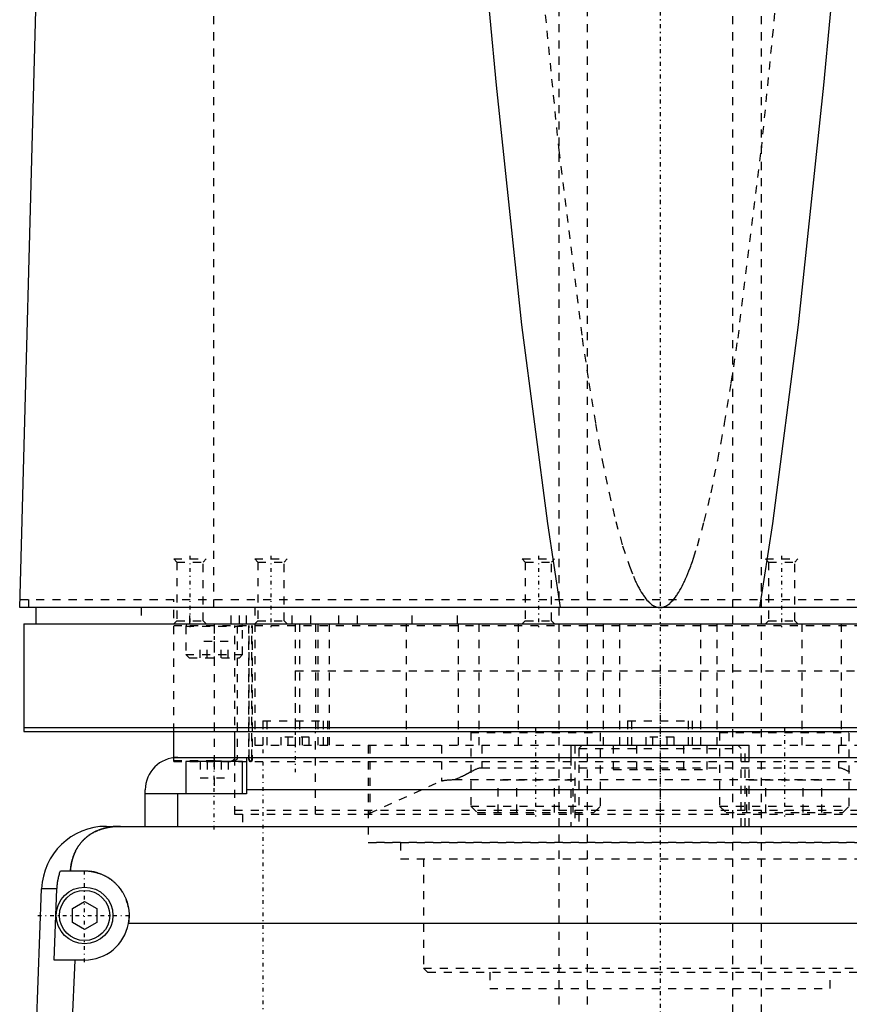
# Model space of a CAD drawing. Extents: x -120 to 120, y -1 to 1086.
# Tile 3 of 8: x -79 to 23, y 439 to 560. Entities that reach past the tile are written whole.
import ezdxf

# ---------------------------------------------------------------- set-up
doc = ezdxf.new("R2010")
doc.units = 0
doc.linetypes.add('CENTER', pattern=[1.5, 0.45, -0.5, 0.05, -0.5])
doc.linetypes.add('DASHED', pattern=[2, 1, -1])
for name, color, linetype in [('AM_0', 7, 'CONTINUOUS'), ('AM_3', 7, 'DASHED'), ('AM_7', 7, 'CENTER')]:
    doc.layers.add(name, color=color, linetype=linetype)

msp = doc.modelspace()

# ---------------------------------------------------------------- linework, layer by layer
at = {"layer": 'AM_0', "color": 7, "linetype": 'CONTINUOUS'}
for p, q in [((-79, 487.5), (-76.83, 568.63)), ((79, 487.5), (-79, 487.5)), ((-77, 487.5), (-77, 485.5)), ((-78.5, 485.5), (78.5, 485.5)), ((-78.5, 485.5), (-78.5, 472.2)), ((-78.5, 472.7), (78.5, 472.7)), ((-78.5, 472.2), (78.5, 472.2)), ((-60, 468.97), (-60, 472.2)), ((-52.5, 472.2), (-52.5, 469)), ((-11, 470.5), (-11, 469)), ((-11, 470.5), (11, 470.5)), ((11, 469), (11, 470.5)), ((-60, 469), (-59.5, 469)), ((-59.5, 469), (59.5, 469)), ((-58.5, 468.5), (-58.5, 464.5)), ((-51.5, 468.5), (-58.5, 468.5)), ((-55, 469), (-55, 468.5)), ((-51.5, 464.5), (-51.5, 468.5)), ((-51, 469), (-51, 464.5)), ((-63.5, 460.5), (-63.5, 465)), ((-51, 464.5), (-63.5, 464.5)), ((-59.5, 460.5), (-59.5, 464.5)), ((51, 465), (-51, 465)), ((-68.3, 460.5), (68.3, 460.5)), ((-73.97, 455), (-71, 455)), ((-77.28, 426.46), (-76.29, 452.8)), ((-74.4, 452.8), (-76.29, 452.8)), ((-74.75, 444), (-74.4, 452.8)), ((-72.5, 450.37), (-71, 451.23)), ((-71, 451.23), (-69.5, 450.37)), ((-72.5, 448.63), (-72.5, 450.37)), ((-69.5, 450.37), (-69.5, 448.63)), ((-71, 447.77), (-72.5, 448.63)), ((-69.5, 448.63), (-71, 447.77)), ((65.59, 448.5), (-65.59, 448.5)), ((-71, 444), (-74.75, 444)), ((-72.2, 444), (-72.97, 426.46))]:
    msp.add_line(p, q, dxfattribs=at)
for points in [[(-12.26, 487.5, 0), (-13.86, 497.87, 0), (-17.03, 522.41, 0), (-20.18, 551.98, 0), (-21.74, 568.63, 0)], [(21.74, 568.63, 0), (20.18, 551.98, 0), (17.03, 522.41, 0), (13.86, 497.87, 0), (12.26, 487.5, 0)], [(-66.56, 460.5, 0), (-66.61, 460.5, 0), (-66.7, 460.5, 0), (-66.8, 460.5, 0), (-66.84, 460.5, 0), (-66.89, 460.49, 0), (-66.98, 460.49, 0), (-67.08, 460.49, 0), (-67.17, 460.48, 0), (-67.26, 460.47, 0), (-67.35, 460.47, 0), (-67.4, 460.46, 0), (-67.45, 460.46, 0), (-67.54, 460.45, 0), (-67.63, 460.44, 0), (-67.72, 460.42, 0), (-67.82, 460.41, 0), (-67.91, 460.4, 0), (-67.95, 460.39, 0), (-68, 460.38, 0), (-68.09, 460.37, 0), (-68.18, 460.35, 0), (-68.23, 460.34, 0), (-68.27, 460.33, 0), (-68.36, 460.31, 0), (-68.45, 460.29, 0), (-68.49, 460.28, 0), (-68.53, 460.27, 0), (-68.62, 460.24, 0), (-68.71, 460.22, 0), (-68.79, 460.2, 0), (-68.88, 460.17, 0), (-68.96, 460.14, 0), (-69, 460.13, 0), (-69.04, 460.11, 0), (-69.13, 460.08, 0), (-69.21, 460.05, 0), (-69.29, 460.02, 0), (-69.37, 459.99, 0), (-69.45, 459.96, 0), (-69.49, 459.94, 0), (-69.53, 459.92, 0), (-69.6, 459.89, 0), (-69.68, 459.85, 0), (-69.76, 459.81, 0), (-69.83, 459.77, 0), (-69.91, 459.74, 0), (-69.94, 459.72, 0), (-69.98, 459.69, 0), (-70.05, 459.65, 0), (-70.12, 459.61, 0), (-70.19, 459.57, 0), (-70.26, 459.52, 0), (-70.33, 459.48, 0), (-70.37, 459.46, 0), (-70.4, 459.43, 0), (-70.47, 459.39, 0), (-70.53, 459.34, 0), (-70.6, 459.29, 0), (-70.66, 459.24, 0), (-70.72, 459.19, 0), (-70.75, 459.17, 0), (-70.78, 459.14, 0), (-70.84, 459.09, 0), (-70.9, 459.04, 0), (-70.93, 459.01, 0), (-70.96, 458.98, 0), (-71.02, 458.93, 0), (-71.08, 458.87, 0), (-71.1, 458.85, 0), (-71.13, 458.82, 0), (-71.19, 458.76, 0), (-71.24, 458.71, 0), (-71.29, 458.65, 0), (-71.34, 458.59, 0), (-71.4, 458.53, 0), (-71.42, 458.5, 0), (-71.45, 458.47, 0), (-71.5, 458.41, 0), (-71.54, 458.35, 0), (-71.59, 458.28, 0), (-71.64, 458.22, 0), (-71.68, 458.16, 0), (-71.71, 458.12, 0), (-71.73, 458.09, 0), (-71.77, 458.02, 0), (-71.82, 457.96, 0), (-71.86, 457.89, 0), (-71.9, 457.82, 0), (-71.94, 457.75, 0), (-71.96, 457.72, 0), (-71.98, 457.68, 0), (-72.02, 457.61, 0), (-72.06, 457.54, 0), (-72.1, 457.46, 0), (-72.13, 457.39, 0), (-72.17, 457.32, 0), (-72.18, 457.28, 0), (-72.2, 457.24, 0), (-72.24, 457.16, 0), (-72.27, 457.09, 0), (-72.3, 457.01, 0), (-72.33, 456.93, 0), (-72.36, 456.85, 0), (-72.37, 456.81, 0), (-72.39, 456.77, 0), (-72.42, 456.69, 0), (-72.44, 456.61, 0), (-72.46, 456.57, 0), (-72.47, 456.52, 0), (-72.49, 456.44, 0), (-72.52, 456.36, 0), (-72.53, 456.32, 0), (-72.54, 456.27, 0), (-72.56, 456.19, 0), (-72.58, 456.1, 0), (-72.6, 456.02, 0), (-72.62, 455.93, 0), (-72.63, 455.84, 0), (-72.64, 455.8, 0), (-72.65, 455.76, 0), (-72.66, 455.67, 0), (-72.68, 455.58, 0), (-72.72, 455.27, 0), (-72.74, 455, 0)], [(-74.4, 452.8, 0), (-74.39, 452.86, 0), (-74.39, 452.98, 0), (-74.38, 453.1, 0), (-74.37, 453.16, 0), (-74.37, 453.23, 0), (-74.35, 453.35, 0), (-74.34, 453.47, 0), (-74.32, 453.6, 0), (-74.3, 453.72, 0), (-74.28, 453.85, 0), (-74.27, 453.91, 0), (-74.26, 453.97, 0), (-74.23, 454.1, 0), (-74.2, 454.22, 0), (-74.17, 454.34, 0), (-74.14, 454.47, 0), (-74.1, 454.59, 0), (-74.09, 454.65, 0), (-74.07, 454.71, 0), (-74.03, 454.83, 0), (-73.99, 454.94, 0), (-73.97, 455, 0)], [(-71, 455, 0), (-70.96, 455, 0), (-70.87, 455, 0), (-70.78, 455, 0), (-70.73, 454.99, 0), (-70.69, 454.99, 0), (-70.6, 454.99, 0), (-70.51, 454.98, 0), (-70.42, 454.97, 0), (-70.33, 454.96, 0), (-70.24, 454.95, 0), (-70.19, 454.94, 0), (-70.15, 454.93, 0), (-70.06, 454.92, 0), (-69.97, 454.9, 0), (-69.88, 454.88, 0), (-69.79, 454.86, 0), (-69.7, 454.84, 0), (-69.65, 454.83, 0), (-69.61, 454.82, 0), (-69.52, 454.8, 0), (-69.43, 454.77, 0), (-69.38, 454.76, 0), (-69.34, 454.74, 0), (-69.25, 454.72, 0), (-69.17, 454.69, 0), (-69.12, 454.67, 0), (-69.08, 454.65, 0), (-68.99, 454.62, 0), (-68.91, 454.59, 0), (-68.82, 454.55, 0), (-68.74, 454.51, 0), (-68.66, 454.48, 0), (-68.61, 454.46, 0), (-68.57, 454.44, 0), (-68.49, 454.39, 0), (-68.41, 454.35, 0), (-68.33, 454.31, 0), (-68.25, 454.26, 0), (-68.17, 454.22, 0), (-68.14, 454.2, 0), (-68.1, 454.17, 0), (-68.02, 454.12, 0), (-67.95, 454.07, 0), (-67.87, 454.02, 0), (-67.8, 453.97, 0), (-67.73, 453.92, 0), (-67.69, 453.89, 0), (-67.66, 453.87, 0), (-67.59, 453.81, 0), (-67.52, 453.76, 0), (-67.45, 453.7, 0), (-67.39, 453.65, 0), (-67.32, 453.59, 0), (-67.29, 453.56, 0), (-67.26, 453.53, 0), (-67.2, 453.47, 0), (-67.14, 453.41, 0), (-67.08, 453.35, 0), (-67.02, 453.29, 0), (-66.96, 453.23, 0), (-66.93, 453.2, 0), (-66.9, 453.17, 0), (-66.84, 453.1, 0), (-66.79, 453.04, 0), (-66.76, 453, 0), (-66.73, 452.97, 0), (-66.68, 452.9, 0), (-66.62, 452.83, 0), (-66.6, 452.8, 0), (-66.57, 452.76, 0), (-66.52, 452.69, 0), (-66.47, 452.62, 0), (-66.42, 452.55, 0), (-66.37, 452.47, 0), (-66.32, 452.4, 0), (-66.3, 452.36, 0), (-66.28, 452.32, 0), (-66.23, 452.24, 0), (-66.19, 452.17, 0), (-66.15, 452.09, 0), (-66.11, 452.01, 0), (-66.06, 451.93, 0), (-66.05, 451.89, 0), (-66.03, 451.85, 0), (-65.99, 451.77, 0), (-65.95, 451.68, 0), (-65.92, 451.6, 0), (-65.88, 451.52, 0), (-65.85, 451.43, 0), (-65.84, 451.39, 0), (-65.82, 451.35, 0), (-65.79, 451.26, 0), (-65.76, 451.18, 0), (-65.74, 451.09, 0), (-65.71, 451.01, 0), (-65.69, 450.92, 0), (-65.68, 450.88, 0), (-65.66, 450.83, 0), (-65.64, 450.75, 0), (-65.62, 450.66, 0), (-65.61, 450.57, 0), (-65.59, 450.48, 0), (-65.57, 450.4, 0), (-65.57, 450.35, 0), (-65.56, 450.31, 0), (-65.55, 450.22, 0), (-65.54, 450.13, 0), (-65.53, 450.09, 0), (-65.53, 450.04, 0), (-65.52, 449.96, 0), (-65.51, 449.87, 0), (-65.51, 449.82, 0), (-65.51, 449.78, 0), (-65.5, 449.69, 0), (-65.5, 449.61, 0), (-65.5, 449.52, 0), (-65.5, 449.43, 0), (-65.5, 449.35, 0), (-65.5, 449.3, 0), (-65.51, 449.26, 0), (-65.51, 449.17, 0), (-65.52, 449.08, 0), (-65.52, 448.99, 0), (-65.53, 448.9, 0), (-65.54, 448.81, 0), (-65.55, 448.77, 0), (-65.55, 448.72, 0), (-65.57, 448.63, 0), (-65.58, 448.54, 0), (-65.59, 448.5, 0)]]:
    msp.add_polyline3d(points, dxfattribs=at)
for radius in [3.5, 3.1]:
    msp.add_circle((-71, 449.5), radius, dxfattribs=at)
for centre, radius, start, end in [((-59.5, 465), 4, 90, 180), ((-68.3, 452.5), 8, 90, 177.861), ((-71, 449.5), 5.5, 270, 349.5243)]:
    msp.add_arc(centre, radius, start, end, dxfattribs=at)
at = {"layer": 'AM_3', "color": 6, "linetype": 'DASHED'}
for p, q in [((-9, 1053.5), (-9, 393.5)), ((9, 393.5), (9, 1053.5)), ((-12.5, 771.5), (-12.5, 435.5)), ((12.5, 435.5), (12.5, 771.5)), ((-55.06, 487.5), (-55.06, 569.6)), ((-60, 493.5), (-59.62, 493.12)), ((-60, 493.5), (-56, 493.5)), ((-56.38, 493.12), (-56, 493.5)), ((-50, 493.5), (-49.62, 493.12)), ((-50, 493.5), (-46, 493.5)), ((-46.38, 493.12), (-46, 493.5)), ((-17, 493.5), (-16.62, 493.12)), ((-17, 493.5), (-13, 493.5)), ((-13.38, 493.12), (-13, 493.5)), ((13, 493.5), (13.38, 493.12)), ((13, 493.5), (17, 493.5)), ((16.62, 493.12), (17, 493.5)), ((-59.62, 493.12), (-59.62, 485.88)), ((-59.62, 493.12), (-56.38, 493.12)), ((-56.38, 485.88), (-56.38, 493.12)), ((-49.62, 493.12), (-49.62, 485.88)), ((-49.62, 493.12), (-46.38, 493.12)), ((-46.38, 485.88), (-46.38, 493.12)), ((-16.62, 493.12), (-16.62, 485.88)), ((-16.62, 493.12), (-13.38, 493.12)), ((-13.38, 485.88), (-13.38, 493.12)), ((13.38, 493.12), (13.38, 485.88)), ((13.38, 493.12), (16.62, 493.12)), ((16.62, 485.88), (16.62, 493.12)), ((-78.97, 488.5), (78.97, 488.5)), ((-77.86, 487.5), (-77.86, 488.5)), ((-60, 472.2), (-60, 488.5)), ((-12.26, 487.5), (-77, 487.5)), ((-64, 487.5), (-64, 485.5)), ((-58, 485.5), (-58, 487.5)), ((-52.9, 485.5), (-52.9, 487.5)), ((-51.9, 485.5), (-51.9, 487.5)), ((-51, 485.5), (-51, 487.5)), ((-50, 487.5), (-50, 470.5)), ((-45.38, 485.5), (-45.38, 487.5)), ((-43.08, 485.5), (-43.08, 487.5)), ((-39.62, 485.5), (-39.62, 487.5)), ((-37.31, 485.5), (-37.31, 487.5)), ((-30.58, 485.5), (-30.58, 487.5)), ((-25, 485.5), (-25, 487.5)), ((-59.62, 485.88), (-60, 485.5)), ((-60, 485.3), (60, 485.3)), ((-59.62, 485.88), (-56.38, 485.88)), ((-58.5, 485.2), (-58.5, 481.7)), ((-58.5, 485.2), (-51.5, 485.2)), ((-56, 485.5), (-56.38, 485.88)), ((-55, 485.3), (-55, 469)), ((-52.44, 469), (-52.44, 485.3)), ((-52.15, 485.3), (-52.15, 469)), ((-51.5, 481.7), (-51.5, 485.2)), ((-50.79, 485.3), (-50.79, 469)), ((-50.69, 469), (-50.69, 485.3)), ((-50.36, 469), (-50.36, 485.3)), ((-50.32, 485.3), (-50.32, 469)), ((-49.62, 485.88), (-50, 485.5)), ((-49.62, 485.88), (-46.38, 485.88)), ((-46, 485.5), (-46.38, 485.88)), ((-45, 485.5), (-45, 470.5)), ((-44.5, 485.5), (-44.5, 470.5)), ((-42.5, 485.5), (-42.5, 472.2)), ((-42.23, 485.5), (-42.23, 470.5)), ((-40.83, 485.5), (-40.83, 470.5)), ((-31.31, 485.5), (-31.31, 470.5)), ((-24.92, 485.5), (-24.92, 470.5)), ((-22.36, 485.5), (-22.36, 470.5)), ((-17.5, 485.5), (-17.5, 470.5)), ((-16.62, 485.88), (-17, 485.5)), ((-16.62, 485.88), (-13.38, 485.88)), ((-13, 485.5), (-13.38, 485.88)), ((-7, 485.5), (-7, 470.5)), ((-5, 485.5), (-5, 470.5)), ((5, 485.5), (5, 470.5)), ((7, 485.5), (7, 470.5)), ((13.38, 485.88), (13, 485.5)), ((13.38, 485.88), (16.62, 485.88)), ((17, 485.5), (16.62, 485.88)), ((17.5, 485.5), (17.5, 470.5)), ((22.36, 485.5), (22.36, 470.5)), ((-56.73, 481.3), (-56.73, 483.3)), ((-53.27, 483.3), (-56.73, 483.3)), ((-55.87, 481.3), (-55.87, 483.3)), ((-54.13, 481.3), (-54.13, 483.3)), ((-53.27, 481.3), (-53.27, 483.3)), ((-58.5, 481.7), (-58.1, 481.3)), ((-58.5, 481.7), (-51.5, 481.7)), ((-58.1, 481.3), (-51.9, 481.3)), ((-51.9, 481.3), (-51.5, 481.7)), ((-45, 479.7), (45, 479.7)), ((-45, 479.7), (-45, 472.2)), ((-45, 479.7), (0, 479.7)), ((-49, 473.5), (-49, 470.5)), ((-49, 473.5), (-41, 473.5)), ((-48.5, 473.5), (-48.5, 470.5)), ((-41.5, 470.5), (-41.5, 473.5)), ((-41, 470.5), (-41, 473.5)), ((-4, 473.5), (-4, 470.5)), ((-4, 473.5), (4, 473.5)), ((-3.5, 473.5), (-3.5, 470.5)), ((3.5, 470.5), (3.5, 473.5)), ((4, 470.5), (4, 473.5)), ((-43.27, 471.5), (-46.73, 471.5)), ((-46.73, 470.5), (-46.73, 471.5)), ((-45.87, 470.5), (-45.87, 471.5)), ((-44.13, 470.5), (-44.13, 471.5)), ((-43.27, 470.5), (-43.27, 471.5)), ((-42.5, 462), (-42.5, 472.2)), ((-23.25, 472.2), (-23.35, 472.1)), ((-23.35, 472.1), (-23.35, 463)), ((-23.35, 472.1), (-7.35, 472.1)), ((-7.35, 472.1), (-7.45, 472.2)), ((-7.35, 463), (-7.35, 472.1)), ((1.73, 471.5), (-1.73, 471.5)), ((-1.73, 470.5), (-1.73, 471.5)), ((-0.87, 470.5), (-0.87, 471.5)), ((0.87, 470.5), (0.87, 471.5)), ((1.73, 470.5), (1.73, 471.5)), ((7.45, 472.2), (7.35, 472.1)), ((7.35, 472.1), (7.35, 463)), ((7.35, 472.1), (23.35, 472.1)), ((23.35, 472.1), (23.25, 472.2)), ((23.35, 463), (23.35, 472.1)), ((-50, 470.5), (50, 470.5)), ((-36, 470.5), (-36, 458.5)), ((-35.82, 470.5), (-35.82, 462.14)), ((-26.96, 470.5), (-26.96, 466.1)), ((-22, 470.5), (-22, 467.74)), ((-10.5, 470.5), (-10.5, 460.5)), ((-9.6, 470.5), (-10, 470.1)), ((-5.77, 470.5), (-5.77, 467.5)), ((-2.89, 470.5), (-2.89, 467.5)), ((2.89, 470.5), (2.89, 467.5)), ((5.77, 470.5), (5.77, 467.5)), ((10, 470.1), (9.6, 470.5)), ((10.5, 460.5), (10.5, 470.5)), ((22, 470.5), (22, 467.74)), ((-10, 470.1), (-10, 460.5)), ((-10, 470.1), (10, 470.1)), ((10, 460.5), (10, 470.1)), ((-60, 468.5), (-60, 468.97)), ((-55, 468.57), (-60, 468.57)), ((-60, 468.5), (60, 468.5)), ((-60, 468.5), (-54.31, 468.5)), ((-59.5, 469), (60, 469)), ((-56.73, 468.5), (-56.73, 466.5)), ((-55.87, 468.5), (-55.87, 466.5)), ((-55, 468.5), (-55, 464.5)), ((-54.13, 468.5), (-54.13, 466.5)), ((-53.27, 468.5), (-53.27, 466.5)), ((-52.5, 469), (-52.5, 462)), ((-11, 469), (-11, 460.5)), ((11, 460.5), (11, 469)), ((-22, 467.74), (22, 467.74)), ((-5.77, 467.5), (5.77, 467.5)), ((-56.73, 466.5), (-53.27, 466.5)), ((-35.82, 462.14), (-26.96, 466.1)), ((-25.41, 466.27), (25.41, 466.27)), ((-19.97, 462.2), (-19.97, 466.2)), ((-10.73, 466.2), (-19.97, 466.2)), ((-17.66, 462.2), (-17.66, 466.2)), ((-13.04, 462.2), (-13.04, 466.2)), ((-10.73, 462.2), (-10.73, 466.2)), ((10.73, 462.2), (10.73, 466.2)), ((19.97, 466.2), (10.73, 466.2)), ((13.04, 462.2), (13.04, 466.2)), ((17.66, 462.2), (17.66, 466.2)), ((19.97, 462.2), (19.97, 466.2)), ((-23.35, 463), (-22.55, 462.2)), ((-23.35, 463), (-7.35, 463)), ((-8.15, 462.2), (-7.35, 463)), ((7.35, 463), (8.15, 462.2)), ((7.35, 463), (23.35, 463)), ((22.55, 462.2), (23.35, 463)), ((-52.5, 462.5), (52.5, 462.5)), ((-52.5, 462), (52.5, 462)), ((-51.5, 462), (-51.5, 460.5)), ((-22.55, 462.2), (-8.15, 462.2)), ((8.15, 462.2), (22.55, 462.2)), ((-36, 458.52), (36, 458.52)), ((36, 458.5), (-36, 458.5)), ((-32, 458.5), (-32, 456.5)), ((-32, 456.5), (32, 456.5)), ((-29.18, 456.5), (-29.18, 443)), ((-29.18, 443), (-28.68, 442.5)), ((-29.18, 443), (29.18, 443)), ((-28.68, 442.5), (28.68, 442.5)), ((-21, 442.5), (-21, 440.5)), ((21, 440.5), (21, 442.5)), ((-21, 440.5), (21, 440.5))]:
    msp.add_line(p, q, dxfattribs=at)
for points in [[(-14.95, 568.63, 0), (-12.5, 543.94, 0), (-9.62, 520.74, 0), (-8.79, 515.22, 0), (-7.96, 510.2, 0), (-7.54, 507.88, 0), (-7.13, 505.68, 0), (-6.29, 501.66, 0), (-5.46, 498.14, 0), (-4.62, 495.12, 0), (-3.78, 492.6, 0), (-3.29, 491.36, 0), (-3.15, 491.04, 0), (-3.01, 490.73, 0), (-2.94, 490.59, 0), (-2.87, 490.44, 0), (-2.73, 490.16, 0), (-2.59, 489.89, 0), (-2.52, 489.77, 0), (-2.45, 489.64, 0), (-2.31, 489.41, 0), (-2.17, 489.18, 0), (-2.1, 489.07, 0), (-2.03, 488.97, 0), (-1.89, 488.78, 0), (-1.75, 488.59, 0), (-1.61, 488.43, 0), (-1.47, 488.27, 0), (-1.33, 488.13, 0), (-1.26, 488.07, 0), (-1.19, 488.01, 0), (-1.05, 487.89, 0), (-0.91, 487.8, 0), (-0.83, 487.74, 0), (-0.81, 487.73, 0), (-0.78, 487.72, 0), (-0.77, 487.71, 0), (-0.76, 487.71, 0), (-0.74, 487.69, 0), (-0.71, 487.68, 0), (-0.69, 487.67, 0), (-0.67, 487.66, 0), (-0.64, 487.65, 0), (-0.63, 487.64, 0), (-0.62, 487.64, 0), (-0.6, 487.63, 0), (-0.57, 487.62, 0), (-0.55, 487.61, 0), (-0.53, 487.6, 0), (-0.5, 487.59, 0), (-0.49, 487.59, 0), (-0.48, 487.58, 0), (-0.46, 487.57, 0), (-0.43, 487.57, 0), (-0.42, 487.56, 0), (-0.41, 487.56, 0), (-0.39, 487.55, 0), (-0.36, 487.55, 0), (-0.35, 487.54, 0), (-0.34, 487.54, 0), (-0.32, 487.54, 0), (-0.29, 487.53, 0), (-0.27, 487.53, 0), (-0.25, 487.52, 0), (-0.22, 487.52, 0), (-0.21, 487.52, 0), (-0.2, 487.51, 0), (-0.18, 487.51, 0), (-0.15, 487.51, 0), (-0.13, 487.51, 0), (-0.11, 487.5, 0), (-0.08, 487.5, 0), (-0.07, 487.5, 0), (-0.06, 487.5, 0), (-0.04, 487.5, 0), (-0.01, 487.5, 0), (0, 487.5, 0)], [(0, 487.5, 0), (0.01, 487.5, 0), (0.04, 487.5, 0), (0.06, 487.5, 0), (0.07, 487.5, 0), (0.08, 487.5, 0), (0.11, 487.5, 0), (0.13, 487.51, 0), (0.15, 487.51, 0), (0.18, 487.51, 0), (0.2, 487.51, 0), (0.21, 487.52, 0), (0.22, 487.52, 0), (0.25, 487.52, 0), (0.27, 487.53, 0), (0.29, 487.53, 0), (0.32, 487.54, 0), (0.34, 487.54, 0), (0.35, 487.54, 0), (0.36, 487.55, 0), (0.39, 487.55, 0), (0.41, 487.56, 0), (0.42, 487.56, 0), (0.43, 487.57, 0), (0.46, 487.57, 0), (0.48, 487.58, 0), (0.49, 487.59, 0), (0.5, 487.59, 0), (0.53, 487.6, 0), (0.55, 487.61, 0), (0.57, 487.62, 0), (0.6, 487.63, 0), (0.62, 487.64, 0), (0.63, 487.64, 0), (0.64, 487.65, 0), (0.67, 487.66, 0), (0.69, 487.67, 0), (0.71, 487.68, 0), (0.74, 487.69, 0), (0.76, 487.71, 0), (0.77, 487.71, 0), (0.78, 487.72, 0), (0.81, 487.73, 0), (0.83, 487.74, 0), (0.85, 487.76, 0), (0.88, 487.77, 0), (0.9, 487.79, 0), (0.91, 487.8, 0), (0.92, 487.8, 0), (0.95, 487.82, 0), (0.97, 487.83, 0), (1.05, 487.89, 0), (1.19, 488.01, 0), (1.26, 488.07, 0), (1.33, 488.13, 0), (1.47, 488.27, 0), (1.61, 488.43, 0), (1.75, 488.59, 0), (1.89, 488.78, 0), (2.03, 488.97, 0), (2.1, 489.07, 0), (2.17, 489.18, 0), (2.31, 489.41, 0), (2.45, 489.64, 0), (2.52, 489.77, 0), (2.59, 489.89, 0), (2.73, 490.16, 0), (2.87, 490.44, 0), (2.94, 490.59, 0), (3.01, 490.73, 0), (3.15, 491.04, 0), (3.29, 491.36, 0), (3.43, 491.7, 0), (3.57, 492.05, 0), (3.71, 492.41, 0), (3.78, 492.6, 0), (3.85, 492.79, 0), (3.99, 493.18, 0), (4.13, 493.59, 0), (4.62, 495.12, 0), (5.46, 498.14, 0), (6.29, 501.66, 0), (7.13, 505.68, 0), (7.54, 507.88, 0), (7.96, 510.2, 0), (8.79, 515.22, 0), (9.62, 520.74, 0), (12.5, 543.94, 0), (14.95, 568.63, 0)], [(-53.48, 468.5, 0), (-53.52, 468.5, 0), (-53.6, 468.5, 0), (-53.68, 468.5, 0), (-53.72, 468.51, 0), (-53.77, 468.51, 0), (-53.85, 468.51, 0), (-53.93, 468.52, 0), (-54.02, 468.52, 0), (-54.11, 468.53, 0), (-54.19, 468.53, 0), (-54.24, 468.54, 0), (-54.28, 468.54, 0), (-54.37, 468.55, 0), (-54.45, 468.55, 0), (-54.54, 468.55, 0), (-54.62, 468.56, 0), (-54.71, 468.56, 0), (-54.75, 468.56, 0), (-54.79, 468.56, 0), (-54.88, 468.57, 0), (-54.96, 468.57, 0), (-55, 468.57, 0)], [(-53.48, 468.5, 0), (-53.44, 468.5, 0), (-53.37, 468.5, 0), (-53.3, 468.5, 0), (-53.27, 468.51, 0), (-53.24, 468.51, 0), (-53.17, 468.51, 0), (-53.1, 468.52, 0), (-53.02, 468.53, 0), (-52.95, 468.55, 0), (-52.88, 468.57, 0), (-52.85, 468.58, 0), (-52.82, 468.59, 0), (-52.76, 468.61, 0), (-52.72, 468.63, 0), (-52.71, 468.63, 0), (-52.7, 468.64, 0), (-52.69, 468.64, 0), (-52.69, 468.64, 0), (-52.68, 468.65, 0), (-52.67, 468.66, 0), (-52.66, 468.66, 0), (-52.65, 468.67, 0), (-52.64, 468.67, 0), (-52.63, 468.68, 0), (-52.63, 468.68, 0), (-52.62, 468.69, 0), (-52.61, 468.69, 0), (-52.6, 468.7, 0), (-52.59, 468.71, 0), (-52.58, 468.72, 0), (-52.58, 468.72, 0), (-52.57, 468.72, 0), (-52.57, 468.73, 0), (-52.56, 468.74, 0), (-52.55, 468.75, 0), (-52.54, 468.76, 0), (-52.53, 468.76, 0), (-52.53, 468.77, 0), (-52.53, 468.77, 0), (-52.52, 468.78, 0), (-52.51, 468.79, 0), (-52.51, 468.8, 0), (-52.5, 468.8, 0), (-52.5, 468.81, 0), (-52.49, 468.82, 0), (-52.49, 468.83, 0), (-52.48, 468.83, 0), (-52.48, 468.84, 0), (-52.47, 468.85, 0), (-52.47, 468.86, 0), (-52.46, 468.88, 0), (-52.46, 468.89, 0), (-52.46, 468.89, 0), (-52.45, 468.9, 0), (-52.45, 468.91, 0), (-52.45, 468.92, 0), (-52.45, 468.93, 0), (-52.44, 468.95, 0), (-52.44, 468.96, 0), (-52.44, 468.96, 0), (-52.44, 468.97, 0), (-52.44, 468.98, 0), (-52.44, 468.99, 0), (-52.44, 469, 0)], [(-52.5, 468.57, 0), (-52.51, 468.57, 0), (-52.54, 468.56, 0), (-52.56, 468.55, 0), (-52.57, 468.55, 0), (-52.59, 468.55, 0), (-52.61, 468.54, 0), (-52.64, 468.53, 0), (-52.66, 468.53, 0), (-52.69, 468.52, 0), (-52.72, 468.52, 0), (-52.73, 468.52, 0), (-52.75, 468.51, 0), (-52.77, 468.51, 0), (-52.8, 468.51, 0), (-52.83, 468.51, 0), (-52.86, 468.5, 0), (-52.88, 468.5, 0), (-52.9, 468.5, 0), (-52.91, 468.5, 0), (-52.94, 468.5, 0), (-52.96, 468.5, 0), (-52.98, 468.5, 0)], [(-52.15, 469, 0), (-52.15, 469, 0), (-52.15, 468.99, 0), (-52.15, 468.99, 0), (-52.15, 468.98, 0), (-52.15, 468.98, 0), (-52.15, 468.97, 0), (-52.15, 468.97, 0), (-52.15, 468.96, 0), (-52.15, 468.96, 0), (-52.15, 468.95, 0), (-52.15, 468.95, 0), (-52.15, 468.95, 0), (-52.15, 468.94, 0), (-52.16, 468.93, 0), (-52.16, 468.93, 0), (-52.16, 468.92, 0), (-52.16, 468.92, 0), (-52.16, 468.91, 0), (-52.16, 468.91, 0), (-52.16, 468.91, 0), (-52.16, 468.9, 0), (-52.16, 468.9, 0), (-52.16, 468.9, 0), (-52.17, 468.89, 0), (-52.17, 468.88, 0), (-52.17, 468.88, 0), (-52.17, 468.88, 0), (-52.17, 468.87, 0), (-52.17, 468.87, 0), (-52.18, 468.86, 0), (-52.18, 468.86, 0), (-52.18, 468.85, 0), (-52.18, 468.85, 0), (-52.18, 468.85, 0), (-52.18, 468.84, 0), (-52.19, 468.84, 0), (-52.19, 468.83, 0), (-52.19, 468.83, 0), (-52.19, 468.82, 0), (-52.2, 468.82, 0), (-52.2, 468.82, 0), (-52.2, 468.81, 0), (-52.2, 468.81, 0), (-52.21, 468.8, 0), (-52.21, 468.8, 0), (-52.21, 468.79, 0), (-52.21, 468.79, 0), (-52.21, 468.79, 0), (-52.22, 468.78, 0), (-52.22, 468.78, 0), (-52.22, 468.77, 0), (-52.23, 468.77, 0), (-52.23, 468.77, 0), (-52.23, 468.76, 0), (-52.23, 468.76, 0), (-52.24, 468.76, 0), (-52.24, 468.75, 0), (-52.25, 468.74, 0), (-52.26, 468.73, 0), (-52.27, 468.71, 0), (-52.3, 468.69, 0), (-52.32, 468.67, 0), (-52.35, 468.65, 0), (-52.37, 468.64, 0), (-52.4, 468.62, 0), (-52.41, 468.61, 0), (-52.43, 468.6, 0), (-52.46, 468.59, 0), (-52.49, 468.58, 0), (-52.5, 468.57, 0)], [(-50.79, 469, 0), (-50.79, 469, 0), (-50.79, 468.99, 0), (-50.79, 468.98, 0), (-50.79, 468.98, 0), (-50.79, 468.97, 0), (-50.79, 468.97, 0), (-50.79, 468.96, 0), (-50.79, 468.95, 0), (-50.79, 468.94, 0), (-50.79, 468.94, 0), (-50.79, 468.93, 0), (-50.79, 468.93, 0), (-50.79, 468.92, 0), (-50.79, 468.91, 0), (-50.79, 468.91, 0), (-50.78, 468.9, 0), (-50.78, 468.89, 0), (-50.78, 468.89, 0), (-50.78, 468.88, 0), (-50.78, 468.88, 0), (-50.78, 468.87, 0), (-50.78, 468.87, 0), (-50.78, 468.86, 0), (-50.78, 468.86, 0), (-50.78, 468.85, 0), (-50.78, 468.84, 0), (-50.78, 468.84, 0), (-50.78, 468.83, 0), (-50.77, 468.83, 0), (-50.77, 468.82, 0), (-50.77, 468.81, 0), (-50.77, 468.81, 0), (-50.77, 468.8, 0), (-50.77, 468.8, 0), (-50.77, 468.79, 0), (-50.77, 468.78, 0), (-50.76, 468.78, 0), (-50.76, 468.77, 0), (-50.76, 468.76, 0), (-50.76, 468.76, 0), (-50.76, 468.76, 0), (-50.76, 468.75, 0), (-50.75, 468.74, 0), (-50.75, 468.74, 0), (-50.75, 468.73, 0), (-50.75, 468.73, 0), (-50.75, 468.72, 0), (-50.75, 468.72, 0), (-50.74, 468.71, 0), (-50.74, 468.71, 0), (-50.74, 468.7, 0), (-50.74, 468.7, 0), (-50.74, 468.69, 0), (-50.73, 468.69, 0), (-50.73, 468.68, 0), (-50.73, 468.68, 0), (-50.73, 468.67, 0), (-50.73, 468.67, 0), (-50.72, 468.66, 0), (-50.72, 468.66, 0), (-50.72, 468.66, 0), (-50.72, 468.65, 0), (-50.72, 468.65, 0), (-50.72, 468.64, 0), (-50.71, 468.64, 0), (-50.71, 468.64, 0), (-50.71, 468.63, 0), (-50.71, 468.63, 0), (-50.71, 468.63, 0), (-50.71, 468.62, 0), (-50.7, 468.62, 0), (-50.7, 468.61, 0), (-50.7, 468.61, 0), (-50.7, 468.61, 0), (-50.69, 468.6, 0), (-50.69, 468.6, 0), (-50.69, 468.6, 0), (-50.69, 468.59, 0), (-50.68, 468.59, 0), (-50.68, 468.59, 0), (-50.68, 468.58, 0), (-50.68, 468.58, 0), (-50.67, 468.58, 0), (-50.67, 468.57, 0), (-50.67, 468.57, 0), (-50.67, 468.57, 0), (-50.67, 468.56, 0), (-50.66, 468.56, 0), (-50.66, 468.56, 0), (-50.66, 468.55, 0), (-50.66, 468.55, 0), (-50.65, 468.55, 0), (-50.65, 468.55, 0), (-50.65, 468.54, 0), (-50.65, 468.54, 0), (-50.64, 468.54, 0), (-50.64, 468.54, 0), (-50.64, 468.53, 0), (-50.64, 468.53, 0), (-50.63, 468.53, 0), (-50.63, 468.53, 0), (-50.63, 468.53, 0), (-50.62, 468.52, 0), (-50.62, 468.52, 0), (-50.62, 468.52, 0), (-50.62, 468.52, 0), (-50.62, 468.52, 0), (-50.61, 468.52, 0), (-50.61, 468.51, 0), (-50.61, 468.51, 0), (-50.61, 468.51, 0), (-50.61, 468.51, 0), (-50.6, 468.51, 0), (-50.6, 468.51, 0), (-50.6, 468.51, 0), (-50.6, 468.51, 0), (-50.59, 468.51, 0), (-50.59, 468.5, 0), (-50.59, 468.5, 0), (-50.59, 468.5, 0), (-50.58, 468.5, 0), (-50.58, 468.5, 0), (-50.58, 468.5, 0), (-50.58, 468.5, 0), (-50.57, 468.5, 0), (-50.57, 468.5, 0), (-50.57, 468.5, 0), (-50.57, 468.5, 0), (-50.57, 468.5, 0), (-50.56, 468.5, 0)], [(-50.49, 468.5, 0), (-50.49, 468.5, 0), (-50.5, 468.5, 0), (-50.5, 468.5, 0), (-50.5, 468.5, 0), (-50.5, 468.5, 0), (-50.5, 468.5, 0), (-50.51, 468.5, 0), (-50.51, 468.5, 0), (-50.51, 468.5, 0), (-50.51, 468.5, 0), (-50.51, 468.5, 0), (-50.52, 468.5, 0), (-50.52, 468.51, 0), (-50.52, 468.51, 0), (-50.52, 468.51, 0), (-50.53, 468.51, 0), (-50.53, 468.51, 0), (-50.53, 468.51, 0), (-50.53, 468.51, 0), (-50.53, 468.51, 0), (-50.54, 468.52, 0), (-50.54, 468.52, 0), (-50.54, 468.52, 0), (-50.54, 468.52, 0), (-50.54, 468.52, 0), (-50.54, 468.52, 0), (-50.55, 468.52, 0), (-50.55, 468.53, 0), (-50.55, 468.53, 0), (-50.55, 468.53, 0), (-50.56, 468.53, 0), (-50.56, 468.54, 0), (-50.56, 468.54, 0), (-50.56, 468.54, 0), (-50.56, 468.54, 0), (-50.57, 468.54, 0), (-50.57, 468.55, 0), (-50.57, 468.55, 0), (-50.57, 468.55, 0), (-50.58, 468.55, 0), (-50.58, 468.56, 0), (-50.58, 468.56, 0), (-50.58, 468.56, 0), (-50.58, 468.57, 0), (-50.59, 468.57, 0), (-50.59, 468.57, 0), (-50.59, 468.58, 0), (-50.59, 468.58, 0), (-50.59, 468.58, 0), (-50.6, 468.59, 0), (-50.6, 468.59, 0), (-50.6, 468.59, 0), (-50.6, 468.6, 0), (-50.6, 468.6, 0), (-50.61, 468.6, 0), (-50.61, 468.61, 0), (-50.61, 468.61, 0), (-50.61, 468.62, 0), (-50.61, 468.62, 0), (-50.62, 468.63, 0), (-50.62, 468.63, 0), (-50.62, 468.63, 0), (-50.62, 468.63, 0), (-50.62, 468.64, 0), (-50.62, 468.64, 0), (-50.63, 468.64, 0), (-50.63, 468.65, 0), (-50.63, 468.65, 0), (-50.63, 468.66, 0), (-50.63, 468.66, 0), (-50.63, 468.66, 0), (-50.64, 468.67, 0), (-50.64, 468.68, 0), (-50.64, 468.68, 0), (-50.64, 468.69, 0), (-50.64, 468.69, 0), (-50.64, 468.69, 0), (-50.65, 468.7, 0), (-50.65, 468.7, 0), (-50.65, 468.71, 0), (-50.65, 468.72, 0), (-50.65, 468.72, 0), (-50.65, 468.72, 0), (-50.66, 468.73, 0), (-50.66, 468.73, 0), (-50.66, 468.74, 0), (-50.66, 468.75, 0), (-50.66, 468.75, 0), (-50.66, 468.76, 0), (-50.66, 468.76, 0), (-50.67, 468.77, 0), (-50.67, 468.77, 0), (-50.67, 468.78, 0), (-50.67, 468.79, 0), (-50.67, 468.79, 0), (-50.67, 468.8, 0), (-50.67, 468.8, 0), (-50.67, 468.81, 0), (-50.68, 468.81, 0), (-50.68, 468.82, 0), (-50.68, 468.83, 0), (-50.68, 468.84, 0), (-50.68, 468.84, 0), (-50.68, 468.85, 0), (-50.68, 468.85, 0), (-50.68, 468.86, 0), (-50.68, 468.86, 0), (-50.68, 468.87, 0), (-50.68, 468.87, 0), (-50.68, 468.88, 0), (-50.69, 468.89, 0), (-50.69, 468.89, 0), (-50.69, 468.89, 0), (-50.69, 468.9, 0), (-50.69, 468.91, 0), (-50.69, 468.92, 0), (-50.69, 468.92, 0), (-50.69, 468.93, 0), (-50.69, 468.93, 0), (-50.69, 468.94, 0), (-50.69, 468.95, 0), (-50.69, 468.95, 0), (-50.69, 468.96, 0), (-50.69, 468.97, 0), (-50.69, 468.97, 0), (-50.69, 468.98, 0), (-50.69, 468.98, 0), (-50.69, 468.99, 0), (-50.69, 469, 0), (-50.69, 469, 0)], [(-50.49, 468.5, 0), (-50.49, 468.5, 0), (-50.49, 468.5, 0), (-50.49, 468.5, 0), (-50.49, 468.5, 0), (-50.49, 468.5, 0), (-50.48, 468.5, 0), (-50.48, 468.5, 0), (-50.48, 468.5, 0), (-50.48, 468.5, 0), (-50.47, 468.5, 0), (-50.47, 468.5, 0), (-50.47, 468.5, 0), (-50.47, 468.51, 0), (-50.47, 468.51, 0), (-50.47, 468.51, 0), (-50.46, 468.51, 0), (-50.46, 468.51, 0), (-50.46, 468.51, 0), (-50.46, 468.51, 0), (-50.46, 468.51, 0), (-50.45, 468.51, 0), (-50.45, 468.52, 0), (-50.45, 468.52, 0), (-50.45, 468.52, 0), (-50.45, 468.52, 0), (-50.45, 468.52, 0), (-50.45, 468.52, 0), (-50.44, 468.53, 0), (-50.44, 468.53, 0), (-50.44, 468.53, 0), (-50.44, 468.53, 0), (-50.44, 468.53, 0), (-50.44, 468.54, 0), (-50.43, 468.54, 0), (-50.43, 468.54, 0), (-50.43, 468.54, 0), (-50.43, 468.55, 0), (-50.43, 468.55, 0), (-50.42, 468.55, 0), (-50.42, 468.55, 0), (-50.42, 468.56, 0), (-50.42, 468.56, 0), (-50.42, 468.56, 0), (-50.42, 468.57, 0), (-50.42, 468.57, 0), (-50.41, 468.57, 0), (-50.41, 468.58, 0), (-50.41, 468.58, 0), (-50.41, 468.58, 0), (-50.41, 468.59, 0), (-50.41, 468.59, 0), (-50.41, 468.59, 0), (-50.4, 468.6, 0), (-50.4, 468.6, 0), (-50.4, 468.6, 0), (-50.4, 468.61, 0), (-50.4, 468.61, 0), (-50.4, 468.62, 0), (-50.4, 468.62, 0), (-50.4, 468.63, 0), (-50.4, 468.63, 0), (-50.39, 468.63, 0), (-50.39, 468.64, 0), (-50.39, 468.64, 0), (-50.39, 468.64, 0), (-50.39, 468.65, 0), (-50.39, 468.65, 0), (-50.39, 468.66, 0), (-50.39, 468.66, 0), (-50.39, 468.66, 0), (-50.39, 468.67, 0), (-50.38, 468.67, 0), (-50.38, 468.68, 0), (-50.38, 468.68, 0), (-50.38, 468.69, 0), (-50.38, 468.69, 0), (-50.38, 468.69, 0), (-50.38, 468.7, 0), (-50.38, 468.71, 0), (-50.38, 468.71, 0), (-50.38, 468.72, 0), (-50.38, 468.72, 0), (-50.37, 468.73, 0), (-50.37, 468.73, 0), (-50.37, 468.74, 0), (-50.37, 468.74, 0), (-50.37, 468.75, 0), (-50.37, 468.75, 0), (-50.37, 468.76, 0), (-50.37, 468.76, 0), (-50.37, 468.77, 0), (-50.37, 468.77, 0), (-50.37, 468.78, 0), (-50.37, 468.79, 0), (-50.37, 468.8, 0), (-50.37, 468.8, 0), (-50.37, 468.81, 0), (-50.36, 468.81, 0), (-50.36, 468.82, 0), (-50.36, 468.82, 0), (-50.36, 468.83, 0), (-50.36, 468.84, 0), (-50.36, 468.84, 0), (-50.36, 468.85, 0), (-50.36, 468.85, 0), (-50.36, 468.86, 0), (-50.36, 468.87, 0), (-50.36, 468.87, 0), (-50.36, 468.87, 0), (-50.36, 468.88, 0), (-50.36, 468.89, 0), (-50.36, 468.89, 0), (-50.36, 468.89, 0), (-50.36, 468.9, 0), (-50.36, 468.91, 0), (-50.36, 468.92, 0), (-50.36, 468.92, 0), (-50.36, 468.93, 0), (-50.36, 468.93, 0), (-50.36, 468.94, 0), (-50.36, 468.95, 0), (-50.36, 468.95, 0), (-50.36, 468.96, 0), (-50.36, 468.97, 0), (-50.36, 468.97, 0), (-50.36, 468.98, 0), (-50.36, 468.98, 0), (-50.36, 468.99, 0), (-50.36, 469, 0), (-50.36, 469, 0)], [(-50.32, 469, 0), (-50.32, 469, 0), (-50.32, 468.99, 0), (-50.32, 468.98, 0), (-50.32, 468.98, 0), (-50.32, 468.98, 0), (-50.32, 468.97, 0), (-50.32, 468.96, 0), (-50.32, 468.95, 0), (-50.32, 468.95, 0), (-50.32, 468.94, 0), (-50.32, 468.94, 0), (-50.32, 468.93, 0), (-50.32, 468.92, 0), (-50.32, 468.92, 0), (-50.32, 468.91, 0), (-50.32, 468.9, 0), (-50.32, 468.9, 0), (-50.32, 468.89, 0), (-50.32, 468.89, 0), (-50.32, 468.88, 0), (-50.32, 468.87, 0), (-50.32, 468.87, 0), (-50.32, 468.87, 0), (-50.32, 468.86, 0), (-50.32, 468.85, 0), (-50.32, 468.85, 0), (-50.32, 468.84, 0), (-50.32, 468.84, 0), (-50.32, 468.83, 0), (-50.32, 468.82, 0), (-50.32, 468.82, 0), (-50.32, 468.81, 0), (-50.32, 468.81, 0), (-50.32, 468.8, 0), (-50.33, 468.8, 0), (-50.33, 468.79, 0), (-50.33, 468.78, 0), (-50.33, 468.78, 0), (-50.33, 468.77, 0), (-50.33, 468.77, 0), (-50.33, 468.76, 0), (-50.33, 468.76, 0), (-50.33, 468.75, 0), (-50.33, 468.74, 0), (-50.33, 468.74, 0), (-50.33, 468.73, 0), (-50.33, 468.73, 0), (-50.33, 468.72, 0), (-50.33, 468.72, 0), (-50.33, 468.71, 0), (-50.34, 468.71, 0), (-50.34, 468.7, 0), (-50.34, 468.69, 0), (-50.34, 468.69, 0), (-50.34, 468.69, 0), (-50.34, 468.68, 0), (-50.34, 468.68, 0), (-50.34, 468.67, 0), (-50.34, 468.67, 0), (-50.34, 468.66, 0), (-50.34, 468.66, 0), (-50.34, 468.66, 0), (-50.34, 468.65, 0), (-50.35, 468.65, 0), (-50.35, 468.64, 0), (-50.35, 468.64, 0), (-50.35, 468.64, 0), (-50.35, 468.63, 0), (-50.35, 468.63, 0), (-50.35, 468.63, 0), (-50.35, 468.62, 0), (-50.35, 468.62, 0), (-50.35, 468.61, 0), (-50.35, 468.61, 0), (-50.36, 468.6, 0), (-50.36, 468.6, 0), (-50.36, 468.6, 0), (-50.36, 468.6, 0), (-50.36, 468.59, 0), (-50.36, 468.59, 0), (-50.36, 468.58, 0), (-50.36, 468.58, 0), (-50.36, 468.58, 0), (-50.36, 468.57, 0), (-50.37, 468.57, 0), (-50.37, 468.57, 0), (-50.37, 468.56, 0), (-50.37, 468.56, 0), (-50.37, 468.56, 0), (-50.37, 468.56, 0), (-50.37, 468.55, 0), (-50.37, 468.55, 0), (-50.38, 468.55, 0), (-50.38, 468.54, 0), (-50.38, 468.54, 0), (-50.38, 468.54, 0), (-50.38, 468.54, 0), (-50.38, 468.54, 0), (-50.38, 468.53, 0), (-50.39, 468.53, 0), (-50.39, 468.53, 0), (-50.39, 468.53, 0), (-50.39, 468.52, 0), (-50.39, 468.52, 0), (-50.39, 468.52, 0), (-50.39, 468.52, 0), (-50.4, 468.52, 0), (-50.4, 468.52, 0), (-50.4, 468.52, 0), (-50.4, 468.51, 0), (-50.4, 468.51, 0), (-50.4, 468.51, 0), (-50.4, 468.51, 0), (-50.41, 468.51, 0), (-50.41, 468.51, 0), (-50.41, 468.51, 0), (-50.41, 468.51, 0), (-50.41, 468.5, 0), (-50.41, 468.5, 0), (-50.42, 468.5, 0), (-50.42, 468.5, 0), (-50.42, 468.5, 0), (-50.42, 468.5, 0), (-50.42, 468.5, 0), (-50.42, 468.5, 0), (-50.43, 468.5, 0), (-50.43, 468.5, 0), (-50.43, 468.5, 0), (-50.43, 468.5, 0), (-50.43, 468.5, 0)], [(-25.41, 466.27, 0), (-25.36, 466.29, 0), (-25.25, 466.32, 0), (-25.15, 466.36, 0), (-25.1, 466.38, 0), (-25.04, 466.4, 0), (-24.93, 466.45, 0), (-24.82, 466.49, 0), (-24.71, 466.54, 0), (-24.6, 466.6, 0), (-24.49, 466.65, 0), (-24.43, 466.68, 0), (-24.37, 466.71, 0), (-24.25, 466.76, 0), (-24.14, 466.82, 0), (-24.02, 466.89, 0), (-23.9, 466.95, 0), (-23.78, 467.01, 0), (-23.72, 467.04, 0), (-23.66, 467.08, 0), (-23.53, 467.14, 0), (-23.41, 467.21, 0), (-23.35, 467.24, 0)], [(-23.35, 467.24, 0), (-23.32, 467.26, 0), (-23.25, 467.29, 0), (-23.17, 467.33, 0), (-23.14, 467.35, 0), (-23.1, 467.37, 0), (-23.03, 467.4, 0), (-22.96, 467.44, 0), (-22.89, 467.47, 0), (-22.82, 467.51, 0), (-22.75, 467.54, 0), (-22.71, 467.55, 0), (-22.67, 467.57, 0), (-22.6, 467.6, 0), (-22.52, 467.63, 0), (-22.45, 467.66, 0), (-22.37, 467.68, 0), (-22.29, 467.7, 0), (-22.25, 467.71, 0), (-22.21, 467.72, 0), (-22.16, 467.72, 0), (-22.15, 467.73, 0), (-22.14, 467.73, 0), (-22.13, 467.73, 0), (-22.12, 467.73, 0), (-22.11, 467.73, 0), (-22.09, 467.73, 0), (-22.08, 467.73, 0), (-22.07, 467.73, 0), (-22.05, 467.73, 0), (-22.04, 467.73, 0), (-22.04, 467.74, 0), (-22.02, 467.74, 0), (-22.01, 467.74, 0), (-22, 467.74, 0)], [(22, 467.74, 0), (22.01, 467.74, 0), (22.02, 467.74, 0), (22.04, 467.74, 0), (22.04, 467.73, 0), (22.05, 467.73, 0), (22.07, 467.73, 0), (22.08, 467.73, 0), (22.09, 467.73, 0), (22.11, 467.73, 0), (22.12, 467.73, 0), (22.13, 467.73, 0), (22.14, 467.73, 0), (22.15, 467.73, 0), (22.16, 467.72, 0), (22.21, 467.72, 0), (22.25, 467.71, 0), (22.29, 467.7, 0), (22.37, 467.68, 0), (22.45, 467.66, 0), (22.52, 467.63, 0), (22.6, 467.6, 0), (22.67, 467.57, 0), (22.71, 467.55, 0), (22.75, 467.54, 0), (22.82, 467.51, 0), (22.89, 467.47, 0), (22.96, 467.44, 0), (23.03, 467.4, 0), (23.1, 467.37, 0), (23.14, 467.35, 0), (23.17, 467.33, 0), (23.25, 467.29, 0), (23.32, 467.26, 0), (23.35, 467.24, 0)], [(-26.96, 466.1, 0), (-26.94, 466.1, 0), (-26.91, 466.11, 0), (-26.87, 466.12, 0), (-26.85, 466.13, 0), (-26.82, 466.14, 0), (-26.77, 466.15, 0), (-26.71, 466.16, 0), (-26.64, 466.17, 0), (-26.57, 466.18, 0), (-26.49, 466.19, 0), (-26.44, 466.19, 0), (-26.4, 466.2, 0), (-26.3, 466.21, 0), (-26.2, 466.22, 0), (-26.1, 466.23, 0), (-25.99, 466.24, 0), (-25.87, 466.25, 0), (-25.81, 466.25, 0), (-25.74, 466.25, 0), (-25.61, 466.26, 0), (-25.48, 466.27, 0), (-25.41, 466.27, 0)], [(-36, 462, 0), (-35.99, 462.02, 0), (-35.95, 462.07, 0), (-35.88, 462.12, 0), (-35.82, 462.14, 0)], [(-36, 461.99, 0), (-36, 461.99, 0), (-36, 461.99, 0), (-36, 461.99, 0), (-36, 462, 0)], [(-72.74, 455, 0), (-72.74, 455.05, 0), (-72.73, 455.14, 0), (-72.72, 455.23, 0), (-72.72, 455.27, 0), (-72.71, 455.32, 0), (-72.7, 455.41, 0), (-72.69, 455.5, 0), (-72.68, 455.59, 0), (-72.66, 455.68, 0), (-72.65, 455.76, 0), (-72.64, 455.81, 0), (-72.63, 455.85, 0), (-72.61, 455.94, 0), (-72.6, 456.03, 0), (-72.58, 456.11, 0), (-72.56, 456.2, 0), (-72.54, 456.28, 0), (-72.52, 456.33, 0), (-72.51, 456.37, 0), (-72.49, 456.45, 0), (-72.46, 456.53, 0), (-72.45, 456.58, 0), (-72.44, 456.62, 0), (-72.41, 456.7, 0), (-72.39, 456.78, 0), (-72.37, 456.82, 0), (-72.36, 456.86, 0), (-72.33, 456.94, 0), (-72.3, 457.01, 0), (-72.27, 457.09, 0), (-72.23, 457.17, 0), (-72.2, 457.24, 0), (-72.18, 457.28, 0), (-72.17, 457.32, 0), (-72.13, 457.39, 0), (-72.1, 457.46, 0), (-72.06, 457.54, 0), (-72.02, 457.61, 0), (-71.98, 457.68, 0), (-71.96, 457.71, 0), (-71.94, 457.75, 0), (-71.9, 457.82, 0), (-71.86, 457.89, 0), (-71.82, 457.95, 0), (-71.78, 458.02, 0), (-71.73, 458.08, 0), (-71.71, 458.12, 0), (-71.69, 458.15, 0), (-71.64, 458.21, 0), (-71.6, 458.28, 0), (-71.55, 458.34, 0), (-71.5, 458.4, 0), (-71.45, 458.46, 0), (-71.43, 458.49, 0), (-71.4, 458.52, 0), (-71.35, 458.58, 0), (-71.3, 458.64, 0), (-71.25, 458.7, 0), (-71.19, 458.75, 0), (-71.14, 458.81, 0), (-71.11, 458.84, 0), (-71.08, 458.87, 0), (-71.03, 458.92, 0), (-70.97, 458.98, 0), (-70.94, 459, 0), (-70.91, 459.03, 0), (-70.85, 459.08, 0), (-70.79, 459.13, 0), (-70.76, 459.16, 0), (-70.73, 459.18, 0), (-70.67, 459.23, 0), (-70.6, 459.28, 0), (-70.54, 459.33, 0), (-70.47, 459.38, 0), (-70.41, 459.43, 0), (-70.37, 459.45, 0), (-70.34, 459.47, 0), (-70.27, 459.52, 0), (-70.2, 459.56, 0), (-70.13, 459.61, 0), (-70.06, 459.65, 0), (-69.99, 459.69, 0), (-69.95, 459.71, 0), (-69.91, 459.73, 0), (-69.84, 459.77, 0), (-69.76, 459.81, 0), (-69.69, 459.85, 0), (-69.61, 459.88, 0), (-69.53, 459.92, 0), (-69.5, 459.94, 0), (-69.46, 459.95, 0), (-69.38, 459.99, 0), (-69.3, 460.02, 0), (-69.22, 460.05, 0), (-69.13, 460.08, 0), (-69.05, 460.11, 0), (-69.01, 460.13, 0), (-68.97, 460.14, 0), (-68.89, 460.17, 0), (-68.8, 460.19, 0), (-68.72, 460.22, 0), (-68.63, 460.24, 0), (-68.54, 460.27, 0), (-68.5, 460.28, 0), (-68.46, 460.29, 0), (-68.37, 460.31, 0), (-68.28, 460.33, 0), (-68.23, 460.34, 0), (-68.19, 460.35, 0), (-68.1, 460.36, 0), (-68.01, 460.38, 0), (-67.96, 460.39, 0), (-67.91, 460.4, 0), (-67.82, 460.41, 0), (-67.73, 460.42, 0), (-67.64, 460.44, 0), (-67.55, 460.45, 0), (-67.45, 460.46, 0), (-67.41, 460.46, 0), (-67.36, 460.47, 0), (-67.27, 460.47, 0), (-67.17, 460.48, 0), (-67.08, 460.49, 0), (-66.99, 460.49, 0), (-66.89, 460.49, 0), (-66.85, 460.5, 0), (-66.8, 460.5, 0), (-66.7, 460.5, 0), (-66.61, 460.5, 0), (-66.56, 460.5, 0)]]:
    msp.add_polyline3d(points, dxfattribs=at)
for centre, radius, start, end in [((-58.4, 485.2), 0.1, 90, 180), ((-51.6, 485.2), 0.1, 0, 90), ((-71, 449.5), 5.5, 349.5243, 90)]:
    msp.add_arc(centre, radius, start, end, dxfattribs=at)
at = {"layer": 'AM_7', "color": 4, "linetype": 'CENTER'}
for p, q in [((0, 1086.5), (0, 360.5)), ((0, 700.5), (0, 370.5)), ((-58, 493.9), (-58, 485.1)), ((-48, 493.9), (-48, 485.1)), ((-15, 493.9), (-15, 485.1)), ((15, 493.9), (15, 485.1)), ((-55, 485.5), (-55, 481.1)), ((0, 480.07), (0, 459.92)), ((-45, 473.8), (-45, 467.2)), ((-15.35, 472.7), (-15.35, 461.7)), ((15.35, 472.7), (15.35, 461.7)), ((-49, 470), (-49, 371)), ((-55, 460.1), (-55, 468.9)), ((-71, 443.72), (-71, 455.27)), ((-76.78, 449.5), (-65.22, 449.5))]:
    msp.add_line(p, q, dxfattribs=at)

doc.saveas('drawing.dxf')
